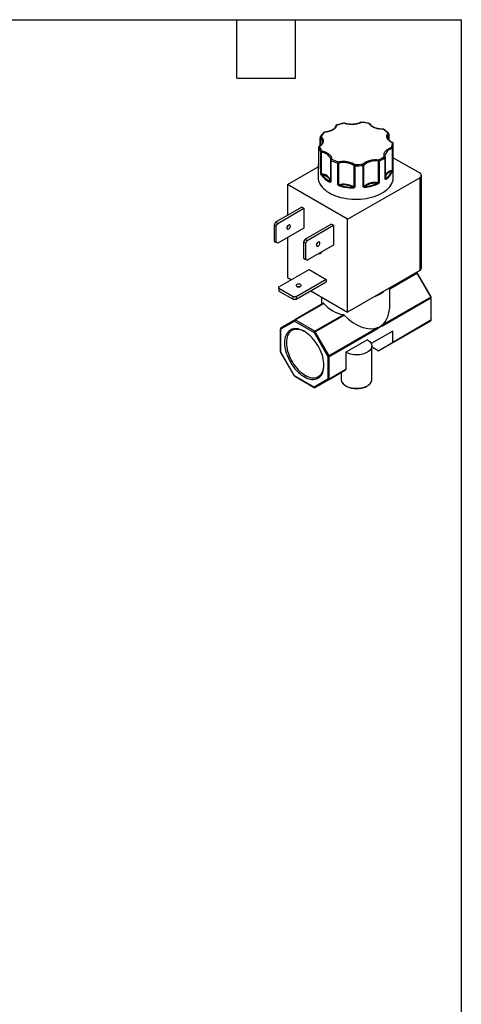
# Model space of a CAD drawing. Header units: inches. Extents: x 0.5 to 21.5, y 0.5 to 16.5.
# Tile 6 of 6: x 17 to 21.5, y 6.4 to 16.5. Entities that reach past the tile are written whole.
import ezdxf

# ---------------------------------------------------------------- set-up
doc = ezdxf.new("R2010")
doc.units = ezdxf.units.IN
doc.header["$LTSCALE"] = 2
doc.header["$MEASUREMENT"] = 0
doc.linetypes.add('SLD-Solid', pattern=[0])
doc.layers.add('TEXT', color=140, linetype='SLD-Solid', lineweight=25)

msp = doc.modelspace()

# ---------------------------------------------------------------- linework, layer by layer
for p, q in [((20.052, 15.293), (20.052, 15.209)), ((20.054, 15.21), (20.054, 15.29)), ((20.075, 15.249), (20.075, 15.248)), ((20.747, 15.293), (20.747, 15.296)), ((20.757, 15.325), (20.757, 15.269)), ((20.758, 15.267), (20.758, 15.327)), ((20.037, 15.193), (20.037, 14.972)), ((20.037, 15.192), (20.037, 14.971)), ((20.79, 15.176), (20.79, 14.955)), ((20.795, 15.18), (20.795, 14.959)), ((20.803, 14.881), (20.803, 15.224)), ((20.06, 14.922), (20.06, 15.143)), ((20.066, 14.919), (20.066, 15.139)), ((20.159, 15.062), (20.159, 15.063)), ((20.159, 15.062), (20.159, 14.842)), ((20.163, 15.058), (20.163, 14.838)), ((20.649, 15.049), (20.649, 14.829)), ((20.658, 15.05), (20.658, 14.83)), ((20.718, 15.108), (20.719, 15.109)), ((20.72, 14.866), (20.72, 15.086)), ((20.722, 14.869), (20.722, 15.09)), ((20.803, 15.085), (21.074, 14.929)), ((19.72, 14.809), (20.033, 14.99)), ((20.035, 15.013), (20.033, 14.995)), ((20.033, 14.996), (20.033, 14.881)), ((20.235, 14.808), (20.235, 15.029)), ((20.244, 14.808), (20.244, 15.029)), ((20.4, 15.004), (20.4, 14.784)), ((20.408, 15.002), (20.408, 14.782)), ((20.495, 14.786), (20.495, 15.007)), ((20.502, 14.789), (20.502, 15.01)), ((20.159, 14.842), (20.16, 14.846)), ((20.159, 14.842), (20.159, 14.842)), ((20.335, 14.454), (21.074, 14.88)), ((20.722, 14.869), (20.722, 14.869)), ((21.074, 14.88), (21.074, 13.927)), ((21.091, 13.952), (21.091, 14.905)), ((20.335, 14.454), (19.72, 14.809)), ((19.72, 14.809), (19.72, 14.496)), ((19.865, 14.579), (19.596, 14.424)), ((19.618, 14.411), (19.887, 14.567)), ((19.865, 14.579), (19.887, 14.567)), ((19.887, 14.567), (19.887, 14.364)), ((20.335, 13.501), (20.335, 14.454)), ((19.596, 14.424), (19.581, 14.398)), ((19.603, 14.385), (19.581, 14.398)), ((19.581, 14.398), (19.581, 14.23)), ((19.618, 14.411), (19.596, 14.424)), ((19.603, 14.385), (19.618, 14.411)), ((19.603, 14.217), (19.603, 14.385)), ((19.887, 14.364), (19.618, 14.209)), ((19.72, 14.386), (19.72, 14.379)), ((20.169, 14.404), (19.899, 14.249)), ((19.921, 14.236), (20.191, 14.392)), ((20.169, 14.404), (20.191, 14.392)), ((20.191, 14.392), (20.191, 14.189)), ((19.72, 14.268), (19.72, 13.856)), ((19.899, 14.249), (19.884, 14.223)), ((19.899, 14.249), (19.921, 14.236)), ((19.906, 14.21), (19.921, 14.236)), ((19.581, 14.23), (19.603, 14.217)), ((19.581, 14.23), (19.596, 14.221)), ((19.618, 14.209), (19.596, 14.221)), ((19.618, 14.209), (19.603, 14.217)), ((19.906, 14.21), (19.884, 14.223)), ((19.884, 14.223), (19.884, 14.055)), ((19.906, 14.042), (19.906, 14.21)), ((20.191, 14.189), (19.921, 14.034)), ((20.021, 14.207), (20.025, 14.206)), ((19.884, 14.055), (19.906, 14.042)), ((19.884, 14.055), (19.899, 14.046)), ((19.899, 14.046), (19.921, 14.034)), ((19.921, 14.034), (19.906, 14.042)), ((19.631, 13.76), (19.94, 13.939)), ((19.94, 13.939), (20.116, 13.837)), ((19.72, 13.856), (19.758, 13.834)), ((20.116, 13.837), (19.807, 13.658)), ((20.116, 13.837), (20.116, 13.811)), ((21.074, 13.927), (20.335, 13.501)), ((21.04, 13.907), (20.768, 13.75)), ((20.768, 13.742), (21.045, 13.902)), ((21.039, 13.907), (21.04, 13.907)), ((21.045, 13.907), (21.042, 13.909)), ((21.045, 13.902), (21.186, 13.656)), ((21.19, 13.658), (21.048, 13.904)), ((19.631, 13.743), (19.631, 13.76)), ((19.777, 13.658), (19.631, 13.743)), ((19.631, 13.743), (19.631, 13.718)), ((19.807, 13.633), (20.116, 13.811)), ((20.768, 13.581), (20.768, 13.751)), ((19.631, 13.718), (19.777, 13.633)), ((19.777, 13.633), (19.777, 13.658)), ((19.807, 13.658), (19.777, 13.658)), ((19.777, 13.633), (19.807, 13.633)), ((19.807, 13.658), (19.807, 13.633)), ((19.957, 13.72), (20.335, 13.501)), ((20.068, 13.655), (20.068, 13.581)), ((21.186, 13.656), (20.683, 13.366)), ((20.685, 13.359), (21.188, 13.649)), ((21.188, 13.649), (21.188, 13.418)), ((21.191, 13.422), (21.191, 13.653)), ((20.089, 13.593), (19.792, 13.421)), ((19.797, 13.421), (20.092, 13.591)), ((20.292, 13.475), (19.997, 13.305)), ((20.002, 13.3), (20.299, 13.471)), ((19.645, 13.331), (19.645, 13.1)), ((19.648, 13.327), (19.79, 13.409)), ((19.648, 13.096), (19.648, 13.327)), ((19.792, 13.421), (19.65, 13.34)), ((19.79, 13.409), (19.99, 13.293)), ((19.997, 13.305), (19.797, 13.421)), ((20.647, 13.345), (20.144, 13.055)), ((20.146, 13.048), (20.649, 13.338)), ((21.045, 13.332), (20.653, 13.106)), ((20.795, 13.187), (21.186, 13.413)), ((21.188, 13.418), (20.797, 13.192)), ((21.186, 13.413), (21.045, 13.332)), ((19.99, 13.293), (20.132, 13.048)), ((20.144, 13.055), (20.002, 13.3)), ((20.797, 13.308), (20.576, 13.18)), ((20.797, 13.192), (20.797, 13.308)), ((20.537, 13.218), (20.316, 13.09)), ((20.583, 12.811), (20.583, 13.154)), ((20.648, 13.106), (20.583, 13.144)), ((20.795, 13.187), (20.653, 13.106)), ((19.647, 13.095), (19.788, 12.849)), ((19.79, 12.85), (19.648, 13.096)), ((20.132, 13.048), (20.132, 12.816)), ((20.146, 12.816), (20.146, 13.048)), ((20.316, 13.09), (20.316, 12.914)), ((19.99, 12.734), (19.79, 12.85)), ((19.792, 12.846), (19.992, 12.73)), ((20.27, 12.885), (20.002, 12.73)), ((20.144, 12.812), (20.314, 12.91)), ((20.316, 12.914), (20.146, 12.816)), ((20.27, 12.885), (20.27, 12.811)), ((20.132, 12.816), (19.99, 12.734)), ((20.002, 12.73), (20.144, 12.812))]:
    msp.add_line(p, q)
at = {"flags": 128}
for points in [[(20.474, 15.448), (20.474, 15.448), (20.474, 15.448), (20.474, 15.448), (20.473, 15.447)], [(20.098, 15.348), (20.098, 15.348), (20.098, 15.347), (20.098, 15.347), (20.099, 15.346)], [(20.3, 15.438), (20.299, 15.439), (20.298, 15.439), (20.298, 15.44), (20.298, 15.44)], [(20.037, 15.192), (20.037, 15.192), (20.037, 15.193)], [(20.158, 15.077), (20.159, 15.073), (20.159, 15.063)], [(20.037, 14.972), (20.037, 14.972), (20.037, 14.971)], [(20.033, 14.881), (20.034, 14.866), (20.037, 14.849), (20.043, 14.832), (20.05, 14.816), (20.06, 14.799), (20.073, 14.784), (20.087, 14.768), (20.103, 14.754), (20.121, 14.74), (20.141, 14.727), (20.162, 14.715), (20.185, 14.704), (20.21, 14.695), (20.236, 14.686), (20.262, 14.678), (20.29, 14.672), (20.319, 14.667), (20.348, 14.663), (20.377, 14.66), (20.407, 14.659), (20.437, 14.659), (20.467, 14.661), (20.496, 14.664), (20.525, 14.668), (20.553, 14.673), (20.581, 14.68), (20.607, 14.688), (20.633, 14.697), (20.657, 14.707), (20.68, 14.718), (20.701, 14.73), (20.72, 14.744), (20.738, 14.757), (20.753, 14.772), (20.767, 14.787), (20.779, 14.803), (20.788, 14.82), (20.795, 14.836), (20.8, 14.853), (20.803, 14.871), (20.803, 14.881)], [(19.748, 14.385), (19.747, 14.391), (19.745, 14.395), (19.741, 14.397), (19.736, 14.397), (19.73, 14.395), (19.725, 14.391), (19.72, 14.385), (19.716, 14.379), (19.713, 14.371), (19.713, 14.365), (19.713, 14.359), (19.716, 14.355), (19.72, 14.352), (19.725, 14.352), (19.73, 14.354), (19.736, 14.359), (19.741, 14.364), (19.745, 14.371), (19.747, 14.378), (19.748, 14.385)], [(20.051, 14.21), (20.05, 14.216), (20.048, 14.22), (20.044, 14.222), (20.039, 14.222), (20.034, 14.22), (20.028, 14.216), (20.023, 14.21), (20.019, 14.203), (20.017, 14.196), (20.016, 14.189), (20.017, 14.184), (20.019, 14.179), (20.023, 14.177), (20.028, 14.177), (20.034, 14.179), (20.039, 14.183), (20.044, 14.189), (20.048, 14.196), (20.05, 14.203), (20.051, 14.21)], [(21.048, 13.904), (21.048, 13.904), (21.048, 13.903), (21.047, 13.903), (21.046, 13.902), (21.045, 13.902)], [(19.815, 13.785), (19.81, 13.782), (19.808, 13.777), (19.808, 13.773), (19.81, 13.768), (19.815, 13.765), (19.821, 13.762), (19.829, 13.761), (19.837, 13.761), (19.844, 13.762), (19.85, 13.765), (19.855, 13.768), (19.857, 13.773), (19.857, 13.777), (19.855, 13.782), (19.85, 13.785), (19.844, 13.788), (19.837, 13.789), (19.829, 13.789), (19.821, 13.788), (19.815, 13.785)], [(21.186, 13.656), (21.187, 13.657), (21.189, 13.658), (21.189, 13.658), (21.19, 13.658), (21.19, 13.658)], [(20.092, 12.955), (20.091, 12.977), (20.088, 12.999), (20.084, 13.021), (20.079, 13.044), (20.072, 13.068), (20.063, 13.091), (20.053, 13.114), (20.042, 13.137), (20.029, 13.159), (20.016, 13.181), (20.001, 13.202), (19.986, 13.221), (19.969, 13.24), (19.952, 13.257), (19.935, 13.273), (19.917, 13.287), (19.899, 13.299), (19.881, 13.309), (19.863, 13.318), (19.845, 13.324), (19.828, 13.329), (19.811, 13.331), (19.795, 13.332), (19.779, 13.33), (19.764, 13.326), (19.751, 13.32), (19.738, 13.312), (19.727, 13.302), (19.717, 13.291), (19.708, 13.277), (19.701, 13.262), (19.696, 13.246), (19.692, 13.228), (19.689, 13.208), (19.688, 13.188), (19.689, 13.167), (19.692, 13.144), (19.696, 13.122), (19.701, 13.099), (19.708, 13.075), (19.717, 13.052), (19.727, 13.029), (19.738, 13.006), (19.751, 12.984), (19.764, 12.962), (19.779, 12.941), (19.795, 12.922), (19.811, 12.903), (19.828, 12.886), (19.845, 12.871), (19.863, 12.857), (19.881, 12.844), (19.899, 12.834), (19.917, 12.825), (19.935, 12.819), (19.952, 12.814), (19.969, 12.812), (19.986, 12.812), (20.001, 12.813), (20.016, 12.817), (20.029, 12.823), (20.042, 12.831), (20.053, 12.841), (20.063, 12.852), (20.072, 12.866), (20.079, 12.881), (20.084, 12.898), (20.088, 12.916), (20.091, 12.935), (20.092, 12.955)], [(19.895, 13.302), (19.881, 13.308), (19.864, 13.316), (19.846, 13.321), (19.829, 13.324), (19.813, 13.325), (19.798, 13.324), (19.783, 13.321), (19.769, 13.316), (19.757, 13.309), (19.745, 13.299), (19.735, 13.288), (19.727, 13.275), (19.72, 13.261), (19.714, 13.245), (19.71, 13.227), (19.707, 13.208), (19.707, 13.188), (19.707, 13.167), (19.71, 13.145), (19.714, 13.123), (19.72, 13.1), (19.727, 13.077), (19.735, 13.054), (19.745, 13.031), (19.757, 13.009), (19.769, 12.987), (19.783, 12.966), (19.798, 12.946), (19.813, 12.927), (19.829, 12.91), (19.846, 12.893), (19.864, 12.879), (19.881, 12.866), (19.899, 12.854), (19.917, 12.845), (19.934, 12.838), (19.952, 12.833), (19.969, 12.829), (19.985, 12.828), (20, 12.829), (20.015, 12.832), (20.029, 12.838), (20.041, 12.845), (20.053, 12.854), (20.063, 12.865), (20.071, 12.878), (20.079, 12.893), (20.084, 12.909), (20.088, 12.927), (20.091, 12.946), (20.091, 12.961)], [(20.002, 13.3), (20.001, 13.299), (19.999, 13.298), (19.997, 13.297), (19.996, 13.296), (19.994, 13.295), (19.993, 13.294), (19.991, 13.294), (19.99, 13.293)], [(20.537, 13.218), (20.55, 13.209), (20.561, 13.2), (20.569, 13.191), (20.576, 13.181), (20.581, 13.17), (20.583, 13.159), (20.583, 13.148), (20.581, 13.137), (20.576, 13.127), (20.569, 13.117), (20.561, 13.107), (20.55, 13.098), (20.537, 13.09), (20.523, 13.083), (20.508, 13.076), (20.491, 13.071), (20.473, 13.067), (20.455, 13.065), (20.436, 13.063), (20.417, 13.063), (20.398, 13.065), (20.38, 13.067), (20.362, 13.071), (20.346, 13.076), (20.33, 13.083), (20.316, 13.09)], [(19.648, 13.096), (19.647, 13.095), (19.647, 13.095), (19.647, 13.095), (19.647, 13.095)], [(20.132, 13.048), (20.133, 13.048), (20.134, 13.049), (20.136, 13.05), (20.137, 13.051), (20.139, 13.052), (20.141, 13.053), (20.142, 13.054), (20.144, 13.055)], [(20.27, 12.811), (20.27, 12.805), (20.272, 12.798)], [(20.272, 12.798), (20.273, 12.794), (20.277, 12.784), (20.284, 12.774), (20.293, 12.764), (20.304, 12.755), (20.316, 12.747), (20.33, 12.74), (20.346, 12.733), (20.362, 12.728), (20.38, 12.724), (20.398, 12.722), (20.417, 12.721), (20.436, 12.721), (20.455, 12.722), (20.473, 12.724), (20.491, 12.728), (20.508, 12.733), (20.523, 12.74), (20.537, 12.747), (20.55, 12.755), (20.561, 12.764), (20.569, 12.774), (20.576, 12.784), (20.581, 12.794), (20.581, 12.795)], [(20.581, 12.795), (20.583, 12.805), (20.583, 12.811)]]:
    msp.add_lwpolyline(points, dxfattribs=at)
for centre, radius, start, end in [((20.47, 15.443), 0.00471, 51.8207, 112.9202), ((20.096, 15.34), 0.00653, 65.3882, 129.0347), ((20.22, 15.409), 0.00843, 79.5448, 174.1358), ((20.219, 15.415), 0.00343, 37.7857, 99.7423), ((20.302, 15.436), 0.00348, 76.2254, 140.9738), ((20.558, 15.433), 0.00249, 93.464, 159.0372), ((20.558, 15.426), 0.00806, 32.8862, 104.6391), ((20.695, 15.376), 0.00417, 355.6598, 21.2938), ((20.702, 15.372), 0.0054, 62.6991, 122.7114), ((20.057, 15.293), 0.00421, 182.3255, 231.5043), ((20.067, 15.289), 0.0131, 110.7637, 175.8007), ((20.06, 15.293), 0.00794, 74.6015, 145.6762), ((20.02, 15.246), 0.0555, 3.3554, 51.6524), ((20.796, 15.295), 0.0493, 142.3697, 179.2976), ((20.746, 15.324), 0.0118, 5.3593, 77.8351), ((20.751, 15.329), 0.00691, 47.3459, 112.1388), ((20.754, 15.327), 0.00376, 322.5721, 359.125), ((20.047, 15.191), 0.0101, 91.0241, 173.6475), ((20.188, 15.232), 0.156, 194.8864, 214.9105), ((20.044, 15.197), 0.00509, 55.197, 118.1319), ((20.072, 15.142), 0.0116, 101.243, 174.5281), ((20.1, 15.139), 0.0334, 155.6328, 179.8227), ((20.802, 15.092), 0.0851, 97.7987, 168.0195), ((20.768, 15.176), 0.0224, 0.7343, 37.3425), ((20.785, 15.179), 0.0105, 6.2269, 86.6145), ((20.787, 15.187), 0.0116, 286.206, 299.5341), ((20.796, 15.236), 0.00407, 73.3017, 134.4687), ((20.794, 15.229), 0.00905, 6.2887, 96.3169), ((20.79, 15.182), 0.00584, 297.008, 337.0213), ((20.667, 15.226), 0.137, 340.393, 350.9876), ((20.674, 15.224), 0.129, 351.0408, 2.6876), ((20.068, 15.149), 0.0097, 220.1044, 263.5207), ((20.062, 15.035), 0.105, 23.676, 87.7736), ((20.168, 15.062), 0.00893, 82.8689, 173.7698), ((20.165, 15.063), 0.00522, 186.311, 249.5354), ((20.179, 15.057), 0.0162, 126.2033, 177.8217), ((20.37, 15.467), 0.459, 243.1296, 252.8511), ((20.257, 15.029), 0.0217, 141.2671, 179.1773), ((20.217, 15.028), 0.0262, 0.4258, 31.4889), ((20.617, 14.877), 0.175, 79.2873, 130.8457), ((20.694, 15.049), 0.0447, 161.958, 179.9464), ((20.651, 15.065), 0.0159, 261.9893, 293.0401), ((20.64, 15.05), 0.0172, 1.8091, 50.3962), ((20.508, 15.381), 0.362, 294.3057, 305.6889), ((20.706, 15.085), 0.014, 3.4569, 63.9043), ((20.714, 15.09), 0.0085, 26.7228, 101.6119), ((20.717, 15.09), 0.00462, 301.8753, 355.7879), ((20.164, 14.996), 0.131, 165.7076, 179.9232), ((20.163, 14.996), 0.129, 180.0137, 190.4781), ((20.04, 14.972), 0.00423, 123.3242, 177.2281), ((20.041, 14.969), 0.00499, 147.7215, 184.6451), ((20.24, 15.045), 0.0166, 253.3093, 283.3735), ((20.294, 14.839), 0.196, 57.4373, 104.9767), ((20.414, 15.004), 0.0138, 115.0244, 176.3959), ((20.407, 15.016), 0.0134, 236.0818, 270.9642), ((20.762, 15.002), 0.354, 177.7491, 180.0051), ((20.418, 15.662), 0.66, 269.0778, 276.7049), ((20.447, 15.007), 0.0488, 0.0345, 16.4726), ((20.49, 15.009), 0.0123, 4.8547, 73.9637), ((20.494, 15.02), 0.0134, 275.8187, 298.6921), ((20.497, 15.015), 0.00735, 299.2659, 317.3581), ((20.808, 14.86), 0.097, 100.5601, 152.5029), ((20.607, 15.028), 0.204, 306.9518, 335.1887), ((20.787, 14.942), 0.00537, 6.0934, 84.8019), ((20.789, 14.963), 0.00749, 281.4003, 333.2523), ((20.802, 14.956), 0.0116, 181.2682, 199.5239), ((20.79, 14.946), 0.00556, 43.6047, 82.0001), ((20.068, 14.928), 0.0097, 220.1044, 263.5207), ((20.069, 14.907), 0.00892, 106.2357, 132.7429), ((20.048, 14.919), 0.0181, 347.4507, 359.182), ((20.066, 14.821), 0.0982, 17.1277, 89.4411), ((20.072, 14.905), 0.00595, 103.1898, 174.7697), ((20.279, 15.077), 0.274, 218.91, 242.0821), ((20.159, 14.835), 0.00781, 123.7096, 177.5294), ((20.156, 14.842), 0.00366, 307.196, 354.3848), ((20.165, 14.842), 0.00522, 186.311, 249.5354), ((20.717, 14.87), 0.00484, 302.5108, 346.6584), ((20.725, 14.871), 0.00337, 203.9197, 234.8775), ((20.719, 14.865), 0.00531, 336.8951, 34.2852), ((20.723, 14.864), 0.00681, 3.7657, 66.1403), ((21.064, 14.905), 0.0262, 290.7834, 69.2166), ((20.163, 14.837), 0.00574, 155.5907, 208.3396), ((20.24, 14.824), 0.0166, 253.3093, 283.3735), ((20.19, 14.857), 0.0755, 311.9092, 315.7861), ((20.294, 14.618), 0.196, 57.4373, 104.9767), ((20.257, 14.808), 0.0138, 181.064, 196.3411), ((20.261, 14.796), 0.0116, 144.2057, 179.3572), ((20.414, 15.392), 0.618, 254.4973, 267.9166), ((20.462, 14.774), 0.0706, 174.3513, 180.0103), ((20.394, 14.784), 0.00622, 324.5524, 357.8649), ((20.41, 14.784), 0.0121, 197.6008, 222.5445), ((20.407, 14.795), 0.0134, 236.0818, 270.9642), ((20.495, 14.797), 0.0111, 273.7659, 313.4497), ((20.494, 14.787), 0.00927, 320.1217, 352.5822), ((20.617, 14.657), 0.175, 79.2873, 130.8457), ((20.508, 14.789), 0.0053, 182.2516, 220.8035), ((20.49, 14.78), 0.0204, 0.0794, 19.7586), ((20.437, 15.323), 0.548, 277.7892, 292.3438), ((20.636, 14.816), 0.009, 1.5464, 47.7468), ((20.651, 14.844), 0.0159, 261.9893, 293.0401), ((20.625, 14.829), 0.0245, 350.757, 359.3975), ((20.586, 14.745), 0.102, 49.0757, 51.8659), ((19.686, 14.4), 0.0405, 312.7145, 347.2909), ((19.989, 14.225), 0.0405, 312.7145, 347.2909), ((20.046, 14.124), 0.0234, 252.0771, 347.9175), ((21.061, 13.955), 0.0302, 294.3747, 354.3052), ((21.042, 13.903), 0.00503, 65.7074, 125.6163), ((21.032, 13.895), 0.0144, 28.8556, 58.0453), ((19.833, 13.724), 0.0405, 72.7303, 107.2697), ((20.5, 13.971), 0.329, 291.5681, 308.4265), ((21.174, 13.649), 0.0144, 1.9565, 31.1437), ((21.186, 13.654), 0.00503, 294.3747, 354.3052), ((20.343, 13.795), 0.323, 219.0308, 260.9745), ((19.65, 13.331), 0.00503, 185.6948, 245.6253), ((19.656, 13.332), 0.00922, 126.3512, 215.1851), ((19.797, 13.414), 0.00922, 126.3512, 215.1851), ((19.805, 13.408), 0.0154, 122.6055, 177.3945), ((19.794, 13.417), 0.00503, 54.3818, 114.314), ((20.635, 13.338), 0.0144, 1.9565, 31.1437), ((20.671, 13.358), 0.0144, 1.9565, 31.1437), ((21.183, 13.418), 0.00503, 305.698, 5.6204), ((21.186, 13.423), 0.00503, 294.3747, 354.3052), ((20.006, 13.292), 0.0154, 122.6055, 177.3945), ((19.99, 13.293), 0.0144, 28.8556, 58.0453), ((20.792, 13.192), 0.00503, 305.698, 5.6204), ((19.65, 13.1), 0.00503, 185.6948, 245.6253), ((20.139, 13.061), 0.0154, 242.6097, 297.3903), ((20.132, 13.047), 0.0144, 1.9565, 31.1437), ((20.949, 10.842), 2.318, 119.9893, 120.0346), ((19.795, 12.85), 0.0048, 172.7442, 235.9436), ((19.999, 12.738), 0.00922, 204.8163, 293.6431), ((19.995, 12.734), 0.00493, 173.6998, 235.0012), ((20.139, 12.83), 0.0154, 242.6097, 297.3903), ((20.14, 12.82), 0.00922, 204.8163, 293.6431), ((20.141, 12.816), 0.00503, 305.698, 5.6204)]:
    msp.add_arc(centre, radius, start, end)
for centre, major_axis, ratio, start_param, end_param in [((20.418, 13.783), (-0.247, 0.429), 0.577335, 3.214425, 3.92695), ((20.418, 13.783), (-0.247, 0.429), 0.577335, 2.009661, 3.068679), ((20.427, 12.975), (0.157, 0.09), 0.00007, 2.37487, 3.141552)]:
    msp.add_ellipse(centre, major_axis=major_axis, ratio=ratio, start_param=start_param, end_param=end_param)
for points, knots in [([(20.473, 15.447), (20.471, 15.446), (20.468, 15.444), (20.462, 15.441), (20.455, 15.438), (20.449, 15.436), (20.442, 15.434), (20.431, 15.431), (20.413, 15.427), (20.389, 15.425), (20.365, 15.425), (20.344, 15.427), (20.327, 15.43), (20.313, 15.433), (20.304, 15.436), (20.3, 15.438)], [0, 0, 0, 0, 0.040712, 0.081199, 0.121575, 0.161957, 0.202462, 0.243205, 0.371568, 0.500042, 0.628406, 0.75688, 0.838051, 0.918781, 1, 1, 1, 1]), ([(20.468, 15.447), (20.466, 15.446), (20.46, 15.443), (20.449, 15.438), (20.436, 15.434), (20.423, 15.431), (20.411, 15.429), (20.401, 15.428), (20.389, 15.427), (20.381, 15.427), (20.377, 15.427)], [0, 0, 0, 0, 0.109448, 0.253461, 0.395459, 0.532695, 0.666985, 0.763601, 0.859971, 1, 1, 1, 1]), ([(20.474, 15.448), (20.473, 15.448), (20.471, 15.449), (20.469, 15.448), (20.469, 15.447)], [0, 0, 0, 0, 0.463142, 1, 1, 1, 1]), ([(20.558, 15.435), (20.554, 15.436), (20.542, 15.439), (20.522, 15.443), (20.498, 15.446), (20.482, 15.448), (20.474, 15.448), (20.474, 15.448)], [0, 0, 0, 0, 0.1539259, 0.4421599, 0.7204845, 0.9886385, 1, 1, 1, 1]), ([(20.092, 15.345), (20.092, 15.345), (20.087, 15.34), (20.078, 15.331), (20.067, 15.318), (20.059, 15.307), (20.055, 15.3), (20.054, 15.298)], [0, 0, 0, 0, 0.017265, 0.302451, 0.588817, 0.876594, 1, 1, 1, 1]), ([(20.098, 15.348), (20.098, 15.348), (20.096, 15.348), (20.094, 15.347), (20.092, 15.345), (20.092, 15.345)], [0, 0, 0, 0, 0.1600528, 0.6692823, 1, 1, 1, 1]), ([(20.212, 15.41), (20.211, 15.408), (20.21, 15.403), (20.206, 15.396), (20.2, 15.389), (20.193, 15.382), (20.185, 15.375), (20.175, 15.369), (20.164, 15.363), (20.153, 15.359), (20.14, 15.355), (20.127, 15.352), (20.115, 15.349), (20.106, 15.348), (20.1, 15.348), (20.098, 15.348)], [0, 0, 0, 0, 0.078372, 0.166123, 0.251676, 0.336111, 0.420025, 0.503614, 0.586894, 0.669644, 0.751236, 0.830092, 0.907255, 0.962771, 1, 1, 1, 1]), ([(20.181, 15.369), (20.179, 15.368), (20.176, 15.366), (20.17, 15.363), (20.164, 15.36), (20.157, 15.358), (20.15, 15.356), (20.142, 15.353), (20.133, 15.351), (20.122, 15.349), (20.11, 15.347), (20.103, 15.346), (20.099, 15.346)], [0, 0, 0, 0, 0.083729, 0.166966, 0.249962, 0.332971, 0.416246, 0.500037, 0.625413, 0.749962, 0.87454, 1, 1, 1, 1]), ([(20.222, 15.417), (20.222, 15.415), (20.221, 15.412), (20.219, 15.408), (20.217, 15.404), (20.215, 15.399), (20.212, 15.395), (20.208, 15.39), (20.203, 15.385), (20.197, 15.38), (20.189, 15.374), (20.184, 15.371), (20.181, 15.369)], [0, 0, 0, 0, 0.083729, 0.166966, 0.249962, 0.332971, 0.416246, 0.500037, 0.625413, 0.749962, 0.87454, 1, 1, 1, 1]), ([(20.219, 15.418), (20.218, 15.418), (20.217, 15.417), (20.215, 15.416), (20.214, 15.415), (20.213, 15.414)], [0, 0, 0, 0, 0.262254, 0.616589, 1, 1, 1, 1]), ([(20.298, 15.44), (20.297, 15.439), (20.29, 15.438), (20.275, 15.435), (20.253, 15.429), (20.235, 15.424), (20.223, 15.42), (20.219, 15.418)], [0, 0, 0, 0, 0.013132, 0.275625, 0.543696, 0.815982, 1, 1, 1, 1]), ([(20.303, 15.439), (20.303, 15.439), (20.301, 15.44), (20.299, 15.44), (20.298, 15.44), (20.298, 15.44)], [0, 0, 0, 0, 0.325159, 0.977768, 1, 1, 1, 1]), ([(20.377, 15.427), (20.371, 15.427), (20.363, 15.427), (20.352, 15.428), (20.342, 15.429), (20.331, 15.431), (20.32, 15.434), (20.31, 15.436), (20.305, 15.438), (20.303, 15.439)], [0, 0, 0, 0, 0.21588, 0.30328, 0.447675, 0.596441, 0.754714, 0.918293, 1, 1, 1, 1]), ([(20.699, 15.376), (20.696, 15.376), (20.691, 15.376), (20.684, 15.376), (20.676, 15.377), (20.669, 15.377), (20.661, 15.378), (20.648, 15.38), (20.631, 15.384), (20.61, 15.391), (20.591, 15.4), (20.578, 15.409), (20.568, 15.418), (20.561, 15.426), (20.558, 15.431), (20.556, 15.434)], [0, 0, 0, 0, 0.040712, 0.081199, 0.121575, 0.161957, 0.202462, 0.243205, 0.371568, 0.500042, 0.628406, 0.75688, 0.838051, 0.918781, 1, 1, 1, 1]), ([(20.565, 15.43), (20.564, 15.431), (20.564, 15.432), (20.561, 15.434), (20.559, 15.435), (20.558, 15.435)], [0, 0, 0, 0, 0.192559, 0.614668, 1, 1, 1, 1]), ([(20.699, 15.378), (20.693, 15.378), (20.681, 15.378), (20.665, 15.379), (20.652, 15.381), (20.639, 15.384), (20.628, 15.387), (20.618, 15.39), (20.607, 15.395), (20.596, 15.4), (20.584, 15.408), (20.573, 15.418), (20.568, 15.426), (20.565, 15.43)], [0, 0, 0, 0, 0.099964, 0.18979, 0.269479, 0.339037, 0.416022, 0.477549, 0.538494, 0.633341, 0.733479, 0.854257, 1, 1, 1, 1]), ([(20.704, 15.376), (20.704, 15.376), (20.703, 15.377), (20.701, 15.378), (20.699, 15.378), (20.699, 15.378)], [0, 0, 0, 0, 0.040899, 0.663839, 1, 1, 1, 1]), ([(20.755, 15.334), (20.752, 15.338), (20.744, 15.345), (20.731, 15.357), (20.717, 15.368), (20.708, 15.374), (20.704, 15.376)], [0, 0, 0, 0, 0.221023, 0.52061, 0.820105, 1, 1, 1, 1]), ([(20.075, 15.249), (20.075, 15.246), (20.075, 15.241), (20.072, 15.233), (20.068, 15.225), (20.062, 15.218), (20.055, 15.211), (20.048, 15.205), (20.043, 15.202), (20.042, 15.201)], [0, 0, 0, 0, 0.173379, 0.332349, 0.484966, 0.633759, 0.780607, 0.92655, 1, 1, 1, 1]), ([(20.062, 15.301), (20.064, 15.3), (20.066, 15.297), (20.07, 15.293), (20.073, 15.289), (20.076, 15.285), (20.079, 15.281), (20.082, 15.274), (20.085, 15.263), (20.085, 15.249), (20.081, 15.236), (20.074, 15.224), (20.066, 15.215), (20.057, 15.207), (20.051, 15.203), (20.047, 15.201)], [0, 0, 0, 0, 0.040712, 0.081199, 0.121575, 0.161957, 0.202462, 0.243205, 0.371568, 0.500042, 0.628406, 0.75688, 0.838051, 0.918781, 1, 1, 1, 1]), ([(20.054, 15.298), (20.053, 15.297), (20.053, 15.295), (20.052, 15.293), (20.052, 15.293)], [0, 0, 0, 0, 0.728938, 1, 1, 1, 1]), ([(20.793, 15.238), (20.791, 15.239), (20.787, 15.241), (20.781, 15.244), (20.776, 15.247), (20.771, 15.25), (20.766, 15.254), (20.759, 15.26), (20.749, 15.269), (20.741, 15.282), (20.737, 15.296), (20.737, 15.308), (20.739, 15.319), (20.743, 15.327), (20.746, 15.333), (20.748, 15.336)], [0, 0, 0, 0, 0.040712, 0.081199, 0.121575, 0.161957, 0.202462, 0.243205, 0.371568, 0.500042, 0.628406, 0.75688, 0.838051, 0.918781, 1, 1, 1, 1]), ([(20.797, 15.239), (20.795, 15.24), (20.789, 15.243), (20.781, 15.248), (20.772, 15.253), (20.765, 15.26), (20.759, 15.266), (20.754, 15.273), (20.75, 15.28), (20.748, 15.287), (20.747, 15.291), (20.747, 15.293)], [0, 0, 0, 0, 0.07509, 0.187445, 0.300516, 0.414339, 0.529223, 0.645982, 0.766117, 0.892102, 1, 1, 1, 1]), ([(20.758, 15.327), (20.758, 15.328), (20.758, 15.329), (20.757, 15.331), (20.757, 15.333), (20.755, 15.334), (20.755, 15.334)], [0, 0, 0, 0, 0.045504, 0.438684, 0.87402, 1, 1, 1, 1]), ([(20.039, 15.198), (20.038, 15.196), (20.037, 15.195), (20.037, 15.193), (20.037, 15.192), (20.037, 15.192)], [0, 0, 0, 0, 0.614903, 0.900813, 1, 1, 1, 1]), ([(20.042, 15.201), (20.041, 15.201), (20.04, 15.2), (20.039, 15.198), (20.039, 15.198)], [0, 0, 0, 0, 0.444971, 1, 1, 1, 1]), ([(20.069, 15.153), (20.072, 15.152), (20.077, 15.152), (20.084, 15.15), (20.091, 15.148), (20.097, 15.146), (20.104, 15.144), (20.115, 15.14), (20.129, 15.133), (20.144, 15.122), (20.157, 15.11), (20.164, 15.098), (20.168, 15.088), (20.17, 15.079), (20.17, 15.073), (20.169, 15.071)], [0, 0, 0, 0, 0.040712, 0.081199, 0.121575, 0.161957, 0.202462, 0.243205, 0.371568, 0.500042, 0.628406, 0.75688, 0.838051, 0.918781, 1, 1, 1, 1]), ([(20.712, 15.098), (20.711, 15.099), (20.71, 15.102), (20.709, 15.107), (20.709, 15.111), (20.708, 15.115), (20.709, 15.12), (20.709, 15.127), (20.713, 15.138), (20.721, 15.151), (20.733, 15.163), (20.747, 15.172), (20.76, 15.18), (20.772, 15.185), (20.781, 15.188), (20.786, 15.189)], [0, 0, 0, 0, 0.040712, 0.081199, 0.121575, 0.161957, 0.202462, 0.243205, 0.371568, 0.500042, 0.628406, 0.75688, 0.838051, 0.918781, 1, 1, 1, 1]), ([(20.803, 15.231), (20.803, 15.232), (20.803, 15.234), (20.801, 15.237), (20.799, 15.239), (20.797, 15.239), (20.797, 15.239)], [0, 0, 0, 0, 0.255977, 0.55258, 0.874297, 1, 1, 1, 1]), ([(20.24, 15.042), (20.242, 15.043), (20.247, 15.044), (20.254, 15.045), (20.261, 15.046), (20.269, 15.047), (20.276, 15.048), (20.289, 15.049), (20.308, 15.049), (20.332, 15.046), (20.354, 15.041), (20.373, 15.035), (20.387, 15.029), (20.398, 15.023), (20.405, 15.018), (20.408, 15.016)], [0, 0, 0, 0, 0.040712, 0.081199, 0.121575, 0.161957, 0.202462, 0.243205, 0.371568, 0.500042, 0.628406, 0.75688, 0.838051, 0.918781, 1, 1, 1, 1]), ([(20.493, 15.02), (20.495, 15.022), (20.497, 15.024), (20.501, 15.028), (20.505, 15.032), (20.51, 15.035), (20.515, 15.038), (20.524, 15.044), (20.539, 15.051), (20.56, 15.058), (20.582, 15.062), (20.603, 15.065), (20.621, 15.065), (20.636, 15.065), (20.646, 15.063), (20.651, 15.063)], [0, 0, 0, 0, 0.040712, 0.081199, 0.121575, 0.161957, 0.202462, 0.243205, 0.371568, 0.500042, 0.628406, 0.75688, 0.838051, 0.918781, 1, 1, 1, 1]), ([(20.721, 15.093), (20.721, 15.095), (20.719, 15.1), (20.718, 15.105), (20.719, 15.108), (20.719, 15.109)], [0, 0, 0, 0, 0.366437, 0.870509, 1, 1, 1, 1]), ([(20.722, 15.09), (20.722, 15.09), (20.722, 15.091), (20.722, 15.092), (20.721, 15.093), (20.721, 15.093)], [0, 0, 0, 0, 0.095564, 0.879333, 1, 1, 1, 1]), ([(20.037, 15.028), (20.037, 15.028), (20.035, 15.023), (20.035, 15.018), (20.035, 15.013)], [0, 0, 0, 0, 0.028761, 1, 1, 1, 1]), ([(20.037, 14.969), (20.036, 14.969), (20.036, 14.969), (20.036, 14.969), (20.036, 14.97), (20.036, 14.971), (20.035, 14.972), (20.035, 14.972)], [0, 0, 0, 0, 0.188808, 0.379511, 0.575987, 0.781785, 1, 1, 1, 1]), ([(20.037, 14.971), (20.037, 14.971), (20.037, 14.97), (20.037, 14.97), (20.037, 14.969), (20.037, 14.969), (20.037, 14.969)], [0, 0, 0, 0, 0.291242, 0.500217, 0.762096, 1, 1, 1, 1]), ([(20.787, 14.947), (20.785, 14.946), (20.782, 14.945), (20.776, 14.943), (20.771, 14.941), (20.767, 14.938), (20.762, 14.936), (20.754, 14.932), (20.745, 14.925), (20.735, 14.915), (20.728, 14.904), (20.724, 14.894), (20.723, 14.885), (20.724, 14.878), (20.725, 14.873), (20.725, 14.871)], [0, 0, 0, 0, 0.040848, 0.081503, 0.122064, 0.162633, 0.203311, 0.244196, 0.372048, 0.500037, 0.627888, 0.755877, 0.837356, 0.918461, 1, 1, 1, 1]), ([(20.794, 14.95), (20.794, 14.949), (20.794, 14.948), (20.793, 14.947), (20.793, 14.945), (20.792, 14.943), (20.792, 14.943), (20.792, 14.942)], [0, 0, 0, 0, 0.188808, 0.379511, 0.575987, 0.781785, 1, 1, 1, 1]), ([(20.795, 14.959), (20.795, 14.958), (20.795, 14.957), (20.795, 14.954), (20.794, 14.952), (20.794, 14.951), (20.794, 14.95)], [0, 0, 0, 0, 0.291242, 0.500217, 0.762096, 1, 1, 1, 1]), ([(20.063, 14.913), (20.062, 14.914), (20.062, 14.915), (20.061, 14.917), (20.061, 14.92), (20.06, 14.921), (20.06, 14.922)], [0, 0, 0, 0, 0.236129, 0.498993, 0.712542, 1, 1, 1, 1]), ([(20.066, 14.906), (20.066, 14.906), (20.065, 14.907), (20.064, 14.909), (20.063, 14.911), (20.063, 14.912), (20.063, 14.913)], [0, 0, 0, 0, 0.270747, 0.52324, 0.763872, 1, 1, 1, 1]), ([(20.155, 14.842), (20.155, 14.843), (20.154, 14.845), (20.154, 14.849), (20.153, 14.853), (20.152, 14.856), (20.151, 14.86), (20.148, 14.866), (20.142, 14.874), (20.132, 14.884), (20.119, 14.893), (20.106, 14.9), (20.094, 14.905), (20.083, 14.908), (20.075, 14.91), (20.071, 14.911)], [0, 0, 0, 0, 0.040848, 0.081503, 0.122064, 0.162633, 0.203311, 0.244196, 0.372048, 0.500037, 0.627888, 0.755877, 0.837356, 0.918461, 1, 1, 1, 1]), ([(20.724, 14.863), (20.723, 14.863), (20.723, 14.863), (20.722, 14.864), (20.721, 14.865), (20.72, 14.865), (20.72, 14.866)], [0, 0, 0, 0, 0.236129, 0.498993, 0.712542, 1, 1, 1, 1]), ([(20.729, 14.865), (20.729, 14.864), (20.728, 14.864), (20.726, 14.863), (20.725, 14.863), (20.724, 14.863), (20.724, 14.863)], [0, 0, 0, 0, 0.270747, 0.52324, 0.763872, 1, 1, 1, 1]), ([(20.158, 14.834), (20.158, 14.834), (20.157, 14.834), (20.156, 14.834), (20.154, 14.834), (20.153, 14.835), (20.152, 14.835), (20.151, 14.836)], [0, 0, 0, 0, 0.188808, 0.379511, 0.575987, 0.781785, 1, 1, 1, 1]), ([(20.163, 14.838), (20.162, 14.837), (20.162, 14.837), (20.161, 14.836), (20.159, 14.835), (20.159, 14.834), (20.158, 14.834)], [0, 0, 0, 0, 0.2912416, 0.5002174, 0.7620959, 1, 1, 1, 1]), ([(20.24, 14.801), (20.24, 14.802), (20.239, 14.803), (20.237, 14.804), (20.236, 14.806), (20.235, 14.808), (20.235, 14.808)], [0, 0, 0, 0, 0.236129, 0.498993, 0.712542, 1, 1, 1, 1]), ([(20.249, 14.796), (20.248, 14.796), (20.247, 14.797), (20.244, 14.798), (20.242, 14.799), (20.241, 14.8), (20.24, 14.801)], [0, 0, 0, 0, 0.270747, 0.52324, 0.763872, 1, 1, 1, 1]), ([(20.392, 14.781), (20.391, 14.782), (20.388, 14.784), (20.384, 14.786), (20.379, 14.789), (20.374, 14.791), (20.369, 14.793), (20.36, 14.797), (20.347, 14.801), (20.328, 14.805), (20.308, 14.807), (20.291, 14.807), (20.276, 14.806), (20.263, 14.805), (20.255, 14.804), (20.251, 14.803)], [0, 0, 0, 0, 0.040848, 0.081503, 0.122064, 0.162633, 0.203311, 0.244196, 0.372048, 0.500037, 0.627888, 0.755877, 0.837356, 0.918461, 1, 1, 1, 1]), ([(20.401, 14.776), (20.401, 14.776), (20.4, 14.775), (20.398, 14.775), (20.396, 14.774), (20.394, 14.774), (20.393, 14.774), (20.392, 14.774)], [0, 0, 0, 0, 0.188808, 0.379511, 0.575987, 0.781785, 1, 1, 1, 1]), ([(20.408, 14.782), (20.407, 14.781), (20.406, 14.78), (20.405, 14.779), (20.403, 14.777), (20.402, 14.776), (20.401, 14.776)], [0, 0, 0, 0, 0.291242, 0.500217, 0.762096, 1, 1, 1, 1]), ([(20.501, 14.781), (20.501, 14.781), (20.5, 14.782), (20.498, 14.783), (20.497, 14.785), (20.496, 14.786), (20.495, 14.786)], [0, 0, 0, 0, 0.236129, 0.498993, 0.712542, 1, 1, 1, 1]), ([(20.511, 14.78), (20.51, 14.78), (20.508, 14.78), (20.506, 14.78), (20.503, 14.78), (20.502, 14.781), (20.501, 14.781)], [0, 0, 0, 0, 0.270747, 0.52324, 0.763872, 1, 1, 1, 1]), ([(20.642, 14.822), (20.64, 14.823), (20.636, 14.823), (20.629, 14.823), (20.623, 14.824), (20.617, 14.824), (20.61, 14.823), (20.6, 14.823), (20.585, 14.821), (20.566, 14.817), (20.549, 14.811), (20.535, 14.805), (20.524, 14.799), (20.516, 14.793), (20.512, 14.789), (20.51, 14.787)], [0, 0, 0, 0, 0.040848, 0.081503, 0.122064, 0.162633, 0.203311, 0.244196, 0.372048, 0.500037, 0.627888, 0.755877, 0.837356, 0.918461, 1, 1, 1, 1]), ([(20.653, 14.822), (20.652, 14.821), (20.651, 14.82), (20.65, 14.819), (20.648, 14.818), (20.647, 14.817), (20.645, 14.816), (20.645, 14.816)], [0, 0, 0, 0, 0.188808, 0.379511, 0.575987, 0.781785, 1, 1, 1, 1]), ([(20.658, 14.83), (20.657, 14.829), (20.656, 14.828), (20.655, 14.826), (20.654, 14.824), (20.653, 14.822), (20.653, 14.822)], [0, 0, 0, 0, 0.2912416, 0.5002174, 0.7620959, 1, 1, 1, 1]), ([(21.048, 13.904), (21.047, 13.905), (21.046, 13.906), (21.045, 13.907), (21.045, 13.907)], [0, 0, 0, 0, 0.727652, 1, 1, 1, 1]), ([(21.191, 13.653), (21.191, 13.653), (21.191, 13.654), (21.191, 13.656), (21.19, 13.658), (21.19, 13.658)], [0, 0, 0, 0, 0.005612, 0.483211, 1, 1, 1, 1]), ([(19.65, 13.34), (19.649, 13.339), (19.647, 13.338), (19.646, 13.334), (19.645, 13.332), (19.645, 13.331)], [0, 0, 0, 0, 0.330903, 0.672921, 1, 1, 1, 1]), ([(20.685, 13.359), (20.679, 13.355), (20.673, 13.352), (20.661, 13.345), (20.655, 13.342), (20.649, 13.338)], [0, 0, 0, 0, 0.5, 0.5, 1, 1, 1, 1]), ([(21.186, 13.413), (21.187, 13.414), (21.189, 13.415), (21.191, 13.419), (21.191, 13.421), (21.191, 13.422)], [0, 0, 0, 0, 0.331035, 0.672985, 1, 1, 1, 1]), ([(19.645, 13.1), (19.645, 13.1), (19.645, 13.099), (19.646, 13.097), (19.646, 13.095), (19.647, 13.095)], [0, 0, 0, 0, 0.005612, 0.483211, 1, 1, 1, 1]), ([(19.788, 12.849), (19.789, 12.848), (19.79, 12.847), (19.792, 12.846), (19.792, 12.846)], [0, 0, 0, 0, 0.727367, 1, 1, 1, 1]), ([(19.992, 12.73), (19.992, 12.73), (19.993, 12.729), (19.995, 12.729), (19.999, 12.729), (20.001, 12.729), (20.002, 12.73), (20.002, 12.73)], [0, 0, 0, 0, 0.033012, 0.317136, 0.631724, 0.972948, 1, 1, 1, 1]), ([(20.273, 12.794), (20.274, 12.792), (20.276, 12.786), (20.28, 12.778), (20.287, 12.768), (20.298, 12.757), (20.315, 12.745), (20.336, 12.735), (20.361, 12.726), (20.388, 12.72), (20.418, 12.718), (20.448, 12.719), (20.477, 12.723), (20.503, 12.729), (20.523, 12.737), (20.538, 12.745), (20.549, 12.753), (20.559, 12.761), (20.569, 12.771), (20.576, 12.782), (20.579, 12.79), (20.581, 12.794)], [0, 0, 0, 0, 0.030533, 0.067243, 0.097869, 0.153783, 0.213551, 0.277202, 0.343798, 0.411451, 0.48012, 0.549822, 0.619626, 0.685241, 0.746147, 0.784158, 0.820801, 0.86519, 0.905416, 0.951616, 1, 1, 1, 1])]:
    msp.add_open_spline(points, degree=3, knots=knots)
for points in [[(20.556, 15.434), (20.529, 15.44), (20.502, 15.444), (20.473, 15.447)], [(20.099, 15.346), (20.084, 15.332), (20.072, 15.317), (20.062, 15.301)], [(20.3, 15.438), (20.272, 15.433), (20.246, 15.426), (20.222, 15.417)], [(20.748, 15.336), (20.734, 15.35), (20.718, 15.364), (20.699, 15.376)], [(20.047, 15.201), (20.051, 15.184), (20.059, 15.168), (20.069, 15.153)], [(20.786, 15.189), (20.791, 15.205), (20.794, 15.222), (20.793, 15.238)], [(20.169, 15.071), (20.191, 15.06), (20.214, 15.05), (20.24, 15.042)], [(20.651, 15.063), (20.663, 15.068), (20.673, 15.074), (20.683, 15.079)], [(20.683, 15.079), (20.694, 15.085), (20.703, 15.091), (20.712, 15.098)], [(20.408, 15.016), (20.437, 15.016), (20.465, 15.017), (20.493, 15.02)], [(20.725, 14.871), (20.754, 14.894), (20.775, 14.919), (20.787, 14.947)], [(20.787, 14.947), (20.788, 14.948), (20.79, 14.95), (20.791, 14.952)], [(20.793, 14.954), (20.792, 14.953), (20.791, 14.953), (20.791, 14.952)], [(20.795, 14.959), (20.795, 14.957), (20.794, 14.956), (20.793, 14.954)], [(20.06, 14.922), (20.062, 14.919), (20.064, 14.917), (20.066, 14.915)], [(20.066, 14.915), (20.067, 14.913), (20.069, 14.912), (20.071, 14.911)], [(20.071, 14.911), (20.091, 14.885), (20.119, 14.861), (20.155, 14.842)], [(20.155, 14.842), (20.156, 14.84), (20.157, 14.839), (20.158, 14.839)], [(20.72, 14.866), (20.722, 14.866), (20.723, 14.867), (20.723, 14.868)], [(20.723, 14.868), (20.724, 14.868), (20.725, 14.869), (20.725, 14.871)], [(20.158, 14.839), (20.159, 14.839), (20.16, 14.838), (20.163, 14.838)], [(20.235, 14.808), (20.238, 14.806), (20.242, 14.805), (20.244, 14.805)], [(20.244, 14.805), (20.246, 14.804), (20.249, 14.803), (20.251, 14.803)], [(20.251, 14.803), (20.295, 14.79), (20.343, 14.783), (20.392, 14.781)], [(20.392, 14.781), (20.395, 14.78), (20.397, 14.78), (20.399, 14.781)], [(20.399, 14.781), (20.401, 14.781), (20.404, 14.781), (20.408, 14.782)], [(20.501, 14.786), (20.499, 14.786), (20.498, 14.786), (20.495, 14.786)], [(20.504, 14.786), (20.503, 14.786), (20.502, 14.786), (20.501, 14.786)], [(20.504, 14.786), (20.505, 14.786), (20.507, 14.786), (20.51, 14.787)], [(20.51, 14.787), (20.557, 14.794), (20.602, 14.806), (20.642, 14.822)], [(20.642, 14.822), (20.644, 14.823), (20.647, 14.824), (20.649, 14.825)], [(20.649, 14.825), (20.651, 14.826), (20.655, 14.827), (20.658, 14.83)], [(20.092, 13.591), (20.091, 13.593), (20.09, 13.593), (20.089, 13.593)], [(20.299, 13.471), (20.297, 13.473), (20.295, 13.475), (20.292, 13.475)], [(20.647, 13.345), (20.66, 13.35), (20.672, 13.357), (20.683, 13.366)], [(20.648, 13.106), (20.65, 13.105), (20.652, 13.105), (20.653, 13.106)], [(20.314, 12.91), (20.315, 12.911), (20.316, 12.912), (20.316, 12.914)]]:
    msp.add_open_spline(points, degree=3)
at = {"layer": 'TEXT'}
for p, q in [((0.5, 16.5), (21.5, 16.5)), ((19.2, 15.9), (19.2, 16.5)), ((19.8, 15.9), (19.8, 16.5)), ((21.5, 16.5), (21.5, 0.5)), ((19.2, 15.9), (19.8, 15.9))]:
    msp.add_line(p, q, dxfattribs=at)

doc.saveas('drawing.dxf')
